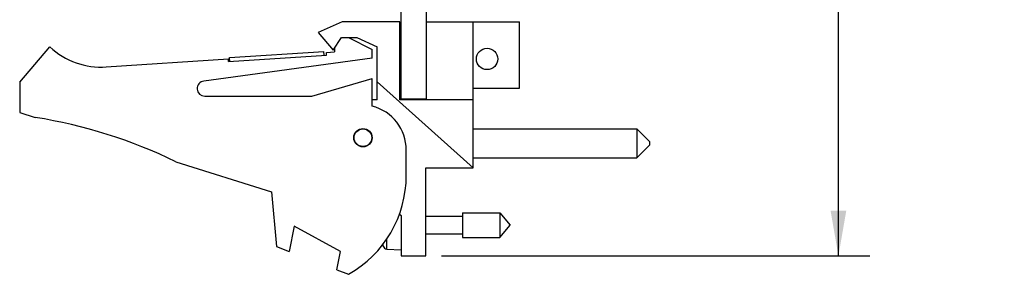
# Model space of a CAD drawing. Header units: inches. Extents: x 0.2 to 16.8, y 0.1 to 10.8.
# Tile 2 of 10: x 7.5 to 11.4, y 3.1 to 4.1. Entities that reach past the tile are written whole.
import ezdxf

# ---------------------------------------------------------------- set-up
doc = ezdxf.new("R2010")
doc.units = ezdxf.units.IN
doc.header["$LTSCALE"] = 0.935
doc.header["$MEASUREMENT"] = 0
doc.layers.get('0').update_dxf_attribs({"linetype": 'CONTINUOUS'})
doc.layers.add('DIMENSIONS', color=7, linetype='CONTINUOUS')
doc.styles.get("Standard").update_dxf_attribs({"font": 'txt', "width": 0.8})
doc.dimstyles.new('DIMSTYLE_1', dxfattribs={"dimtxt": 0.125, "dimasz": 0.18, "dimexe": 0.18, "dimexo": 0.0625, "dimgap": 0.09, "dimtad": 0, "dimtih": 1, "dimtoh": 1, "dimdec": 3, "dimzin": 4, "dimdsep": 46, "dimtxsty": 'STANDARD', "dimblk": '_FILLED', "dimblk1": '_FILLED', "dimblk2": '_FILLED', "dimcen": 0.09, "dimadec": 0, "dimazin": 0, "dimtp": 0.001, "dimtm": 0.001, "dimtfac": 1, "dimtdec": 3, "dimtofl": 0, "dimtmove": 0, "dimatfit": 3, "dimldrblk": '_FILLED', "dimfxl": 1, "dimtolj": 1, "dimtzin": 4, "dimarcsym": 0})

# ---------------------------------------------------------------- blocks, each defined once
blk = doc.blocks.new('_FILLED')
at = {"color": 0, "linetype": 'BYBLOCK'}
blk.add_solid([(0, 0), (-1, 0.174), (-1, -0.174)], dxfattribs=at)
blk = doc.blocks.new('*D0')
at = {"layer": 'DIMENSIONS', "color": 2, "linetype": 'CONTINUOUS'}
for p, q in [((9.2157, 8.274), (10.9142, 8.274)), ((10.7892, 8.274), (10.7892, 5.7014)), ((10.7892, 3.2088), (10.7892, 5.4514)), ((9.2137, 3.2088), (10.9142, 3.2088))]:
    blk.add_line(p, q, dxfattribs=at)
at = {"layer": 'DIMENSIONS', "color": 2, "linetype": 'CONTINUOUS', "xscale": 0.18, "yscale": 0.18, "zscale": 0.18}
for p, rotation in [((10.7892, 8.274), 90), ((10.7892, 3.2088), 270)]:
    blk.add_blockref('_FILLED', p, dxfattribs=dict(at, rotation=rotation))
at = {"layer": 'DIMENSIONS', "color": 2, "linetype": 'CONTINUOUS', "width": 0.8}
for s, p in [('5.065', (10.0767, 5.5139)), ('[', (10.7017, 5.5139)), ('128.66', (10.8017, 5.5139)), (']', (11.4017, 5.5139))]:
    blk.add_text(s, height=0.125, dxfattribs=at).set_placement(p)

msp = doc.modelspace()

# ---------------------------------------------------------------- linework, layer by layer
at = {"color": 7, "linetype": 'CONTINUOUS'}
for p, q in [((9.0532, 3.831), (9.0532, 8.274)), ((9.1532, 3.8278), (9.1532, 8.274)), ((8.8182, 4.1378), (8.7232, 4.0948)), ((9.0482, 4.1378), (8.8182, 4.1378)), ((9.0482, 3.8278), (9.0482, 4.1378)), ((9.1532, 4.1378), (9.5232, 4.1378)), ((9.3392, 3.5588), (9.3392, 4.1378)), ((9.5232, 3.8748), (9.5232, 4.1378)), ((8.7232, 4.0948), (8.7832, 4.0248)), ((8.7832, 4.0248), (8.8164, 4.0748)), ((8.8164, 4.0748), (8.8764, 4.0748)), ((8.8442, 4.0748), (8.9382, 4.0278)), ((8.8764, 4.0748), (8.9582, 4.0378)), ((7.5382, 3.8978), (7.6582, 4.0378)), ((8.7882, 4.0323), (8.7882, 4.0178)), ((8.9382, 3.9928), (8.9382, 4.0278)), ((8.9582, 3.8278), (8.9582, 4.0378)), ((7.8818, 3.9584), (8.3671, 3.9902)), ((8.9382, 3.9928), (8.2692, 3.9025)), ((8.3678, 3.9802), (8.3671, 3.9902)), ((8.3678, 3.9802), (8.757, 4.0057)), ((8.3718, 3.9955), (8.746, 4.02)), ((8.3728, 3.9806), (8.3718, 3.9955)), ((8.747, 4.0051), (8.746, 4.02)), ((8.7563, 4.0157), (8.7882, 4.0178)), ((8.757, 4.0057), (8.7563, 4.0157)), ((8.6982, 3.8428), (8.9382, 3.9128)), ((8.9382, 3.8028), (8.9382, 3.9128)), ((7.5382, 3.8978), (7.5382, 3.7778)), ((9.3392, 3.5588), (8.9582, 3.8994)), ((9.3392, 3.8748), (9.5232, 3.8748)), ((8.2732, 3.8428), (8.6982, 3.8428)), ((8.9582, 3.8278), (8.9382, 3.8278)), ((9.3392, 3.8278), (9.0482, 3.8278)), ((9.1532, 3.831), (9.0532, 3.831)), ((7.5382, 3.7778), (7.6002, 3.7583)), ((9.3392, 3.7126), (9.9892, 3.7126)), ((9.9892, 3.7126), (10.0392, 3.6626)), ((9.9892, 3.7126), (9.9892, 3.5976)), ((9.9892, 3.5976), (10.0392, 3.6476)), ((10.0392, 3.6626), (10.0392, 3.6476)), ((9.0732, 3.5278), (9.0732, 3.6285)), ((9.3392, 3.5976), (9.9892, 3.5976)), ((8.1582, 3.5825), (8.5382, 3.4628)), ((9.1512, 3.5588), (9.3392, 3.5588)), ((9.1512, 3.2088), (9.1512, 3.5588)), ((8.5382, 3.4628), (8.5582, 3.2458)), ((9.0455, 3.3753), (9.0532, 3.3688)), ((9.0532, 3.3688), (9.0532, 3.2088)), ((9.1512, 3.3658), (9.2969, 3.3658)), ((9.2969, 3.38), (9.445, 3.38)), ((9.2969, 3.38), (9.2969, 3.2816)), ((9.445, 3.38), (9.4863, 3.3308)), ((9.445, 3.38), (9.445, 3.2816)), ((8.6282, 3.3265), (8.6082, 3.2265)), ((8.8122, 3.2265), (8.6282, 3.3265)), ((9.445, 3.2816), (9.4863, 3.3308)), ((9.1512, 3.2957), (9.2969, 3.2957)), ((8.5582, 3.2458), (8.6082, 3.2265)), ((9.2969, 3.2816), (9.445, 3.2816)), ((8.7976, 3.1537), (8.8122, 3.2265)), ((8.9961, 3.236), (9.0532, 3.2327)), ((9.0532, 3.2088), (9.1512, 3.2088)), ((8.7976, 3.1537), (8.8442, 3.1358))]:
    msp.add_line(p, q, dxfattribs=at)
at = {"color": 9, "linetype": 'CONTINUOUS'}
for p, q in [((8.9818, 3.2476), (8.9818, 3.2576)), ((8.9961, 3.236), (8.9961, 3.2765))]:
    msp.add_line(p, q, dxfattribs=at)
at = {"color": 7, "linetype": 'CONTINUOUS'}
for centre, radius in [((9.3942, 3.9902), 0.0425), ((8.9012, 3.6778), 0.0365), ((8.9012, 3.6778), 0.035)]:
    msp.add_circle(centre, radius, dxfattribs=at)
for centre, radius, start, end in [((9.0532, 3.9867), 0.0806, 90, 93.559), ((7.8622, 4.2578), 0.3, 227.1666, 273.7467), ((8.2732, 3.8728), 0.03, 97.6845, 270), ((9.0532, 3.951), 0.0806, 266.441, 270), ((8.8932, 3.6285), 0.18, 0, 75.5225), ((7.2769, 1.7583), 2.026, 64.2145, 80.8167), ((8.6232, 3.5278), 0.45, 299.4136, 360), ((9.2836, 3.3308), 0.313, 193.9514, 195.4149), ((8.997, 3.2518), 0.0157, 195.4149, 266.6961)]:
    msp.add_arc(centre, radius, start, end, dxfattribs=at)

# ---------------------------------------------------------------- dimensions: what is measured, and where the dimension line sits
at = {"layer": 'DIMENSIONS', "color": 2, "linetype": 'CONTINUOUS'}
dim = msp.add_linear_dim(base=(10.7892, 8.274), p1=(9.2137, 3.2088), p2=(9.2157, 8.274), angle=90, dimstyle='DIMSTYLE_1', dxfattribs=at)
dim.commit()
dim.dimension.update_dxf_attribs({"geometry": '*D0', "text_midpoint": (10.7892, 5.5764), "dimtype": 160})

doc.saveas('drawing.dxf')
